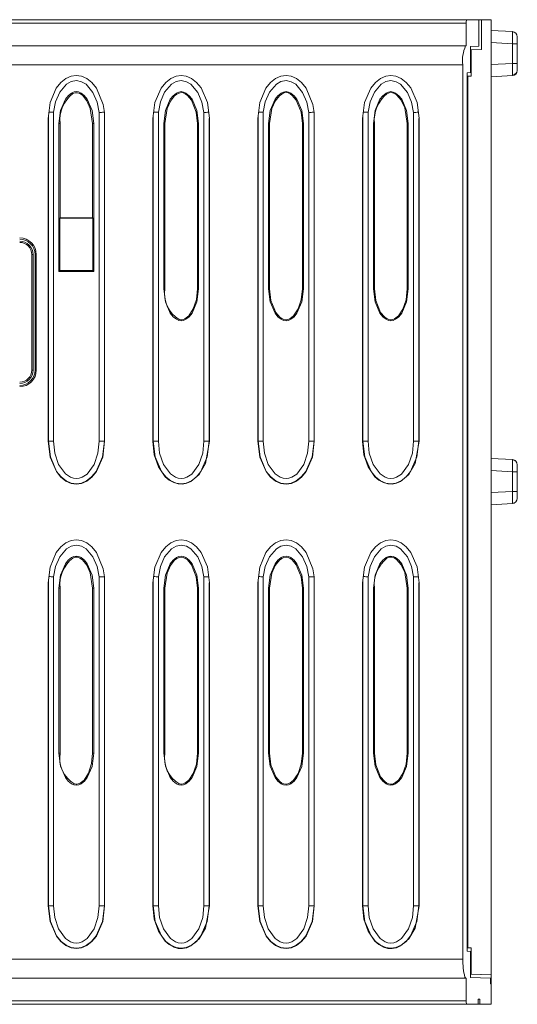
# Model space of a CAD drawing. Header units: millimetres. Extents: x 92 to 332, y 6 to 280.
# Tile 8 of 8: x 293 to 321, y 224 to 280. Entities that reach past the tile are written whole.
import ezdxf

# ---------------------------------------------------------------- set-up
doc = ezdxf.new("R2010")
doc.units = ezdxf.units.MM

msp = doc.modelspace()

# ---------------------------------------------------------------- linework, layer by layer
at = {"color": 7, "linetype": 'Continuous', "lineweight": 15}
for p, q in [((169.03, 279.929), (318.479, 279.929)), ((169.079, 280.129), (318.511, 280.129)), ((318.479, 278.629), (318.479, 279.929)), ((318.511, 280.129), (319.208, 280.129)), ((318.599, 280.129), (319.367, 280.129)), ((319.208, 278.604), (319.208, 280.129)), ((319.367, 278.409), (319.367, 280.129)), ((319.367, 280.129), (319.921, 280.129)), ((319.921, 280.129), (319.921, 225.229)), ((319.921, 279.507), (321.137, 279.443)), ((321.243, 279.418), (321.139, 279.43)), ((321.421, 278.744), (321.421, 279.144)), ((318.466, 278.629), (167.77, 278.629)), ((318.445, 278.621), (318.466, 278.629)), ((318.466, 278.629), (318.479, 278.629)), ((319.208, 278.604), (318.727, 278.587)), ((318.727, 277.087), (318.727, 278.587)), ((319.921, 278.808), (321.137, 278.744)), ((321.137, 277.613), (321.137, 278.744)), ((321.137, 278.744), (321.421, 278.744)), ((321.421, 277.613), (321.421, 278.744)), ((318.727, 278.387), (318.758, 278.388)), ((319.367, 278.409), (318.758, 278.388)), ((318.758, 276.888), (318.758, 278.388)), ((318.29, 277.529), (167.77, 277.529)), ((318.29, 277.529), (318.29, 226.129)), ((319.921, 277.549), (321.137, 277.613)), ((321.137, 277.613), (321.421, 277.613)), ((321.421, 277.213), (321.421, 277.613)), ((318.538, 277.08), (318.727, 277.087)), ((318.538, 277.08), (318.538, 226.577)), ((318.57, 276.881), (318.538, 276.88)), ((318.57, 276.881), (318.758, 276.888)), ((318.57, 276.881), (318.57, 226.776)), ((319.921, 276.85), (321.137, 276.914)), ((321.137, 276.914), (321.139, 276.941)), ((294.448, 255.896), (294.448, 274.598)), ((294.747, 255.896), (294.747, 274.805)), ((297.368, 274.797), (297.368, 255.895)), ((297.668, 274.761), (297.668, 274.811)), ((297.668, 274.761), (297.668, 255.895)), ((297.668, 274.761), (297.668, 274.736)), ((300.478, 255.896), (300.478, 274.598)), ((300.777, 255.896), (300.777, 274.805)), ((303.398, 274.797), (303.398, 255.895)), ((306.508, 255.896), (306.508, 274.598)), ((306.807, 255.896), (306.807, 274.805)), ((309.428, 274.797), (309.428, 255.895)), ((309.728, 274.761), (309.728, 274.811)), ((309.728, 274.761), (309.728, 255.895)), ((309.728, 274.761), (309.728, 274.736)), ((312.538, 255.896), (312.538, 274.598)), ((312.837, 255.896), (312.837, 274.805)), ((315.458, 274.797), (315.458, 255.895)), ((294.43, 255.896), (294.43, 274.454)), ((295.056, 265.661), (295.056, 274.157)), ((295.056, 274.157), (295.119, 274.157)), ((295.119, 268.736), (295.119, 274.157)), ((296.995, 274.157), (297.057, 274.157)), ((296.995, 274.157), (296.995, 268.736)), ((297.057, 274.157), (297.057, 265.661)), ((297.685, 274.453), (297.685, 255.895)), ((300.46, 255.896), (300.46, 274.454)), ((301.086, 274.157), (301.147, 274.157)), ((301.086, 264.658), (301.086, 274.157)), ((301.147, 264.658), (301.147, 274.157)), ((303.027, 274.157), (303.087, 274.157)), ((303.027, 274.157), (303.027, 264.656)), ((303.087, 274.157), (303.087, 264.656)), ((303.715, 274.453), (303.714, 274.461)), ((303.715, 274.453), (303.715, 255.895)), ((306.49, 255.896), (306.49, 274.454)), ((307.116, 264.658), (307.116, 274.157)), ((307.116, 274.157), (307.175, 274.157)), ((307.175, 264.658), (307.175, 274.157)), ((309.059, 274.157), (309.117, 274.157)), ((309.059, 274.157), (309.059, 264.656)), ((309.117, 274.157), (309.117, 264.656)), ((309.745, 274.453), (309.745, 255.895)), ((312.52, 255.896), (312.52, 274.454)), ((313.146, 264.658), (313.146, 274.157)), ((313.146, 274.157), (313.203, 274.157)), ((313.203, 264.658), (313.203, 274.157)), ((315.09, 274.157), (315.147, 274.157)), ((315.09, 274.157), (315.09, 264.656)), ((315.147, 274.157), (315.147, 264.656)), ((315.775, 274.453), (315.774, 274.461)), ((315.775, 274.453), (315.775, 255.895)), ((295.119, 268.736), (295.109, 268.726)), ((295.109, 265.714), (295.109, 268.726)), ((297.004, 268.726), (295.109, 268.726)), ((295.119, 268.736), (296.995, 268.736)), ((297.004, 268.726), (296.995, 268.736)), ((297.004, 268.726), (297.004, 265.714)), ((293.5, 266.625), (293.5, 259.991)), ((293.57, 266.625), (293.5, 266.625)), ((293.57, 266.625), (293.57, 259.991)), ((293.755, 266.625), (293.685, 266.625)), ((293.685, 266.625), (293.685, 259.991)), ((293.755, 266.625), (293.755, 259.991)), ((295.056, 265.661), (295.109, 265.714)), ((297.057, 265.661), (295.056, 265.661)), ((297.004, 265.714), (295.109, 265.714)), ((297.057, 265.661), (297.004, 265.714)), ((301.086, 264.658), (301.147, 264.658)), ((303.027, 264.656), (302.959, 264.035)), ((303.087, 264.656), (303.027, 264.656)), ((307.116, 264.658), (307.175, 264.658)), ((309.059, 264.656), (308.99, 264.033)), ((309.117, 264.656), (309.059, 264.656)), ((313.146, 264.658), (313.203, 264.658)), ((315.09, 264.656), (315.022, 264.031)), ((315.147, 264.656), (315.09, 264.656)), ((302.087, 262.881), (301.969, 262.898)), ((302.087, 262.821), (302.087, 262.881)), ((308.117, 262.879), (307.998, 262.896)), ((308.117, 262.821), (308.117, 262.879)), ((314.147, 262.877), (314.027, 262.894)), ((314.147, 262.821), (314.147, 262.877)), ((293.5, 259.991), (293.57, 259.991)), ((293.685, 259.991), (293.755, 259.991)), ((294.448, 255.896), (294.43, 255.896)), ((294.747, 255.896), (294.448, 255.896)), ((297.668, 255.895), (297.368, 255.895)), ((297.685, 255.895), (297.668, 255.895)), ((300.478, 255.896), (300.46, 255.896)), ((300.777, 255.896), (300.478, 255.896)), ((303.698, 255.895), (303.398, 255.895)), ((303.715, 255.895), (303.477, 254.612)), ((303.715, 255.895), (303.698, 255.895)), ((306.508, 255.896), (306.49, 255.896)), ((306.807, 255.896), (306.508, 255.896)), ((309.728, 255.895), (309.428, 255.895)), ((309.745, 255.895), (309.728, 255.895)), ((312.538, 255.896), (312.52, 255.896)), ((312.837, 255.896), (312.538, 255.896)), ((315.758, 255.895), (315.458, 255.895)), ((315.775, 255.895), (315.537, 254.612)), ((315.775, 255.895), (315.758, 255.895)), ((319.921, 254.907), (321.137, 254.843)), ((319.921, 254.208), (321.137, 254.144)), ((321.137, 253.013), (321.137, 254.144)), ((321.137, 254.144), (321.421, 254.144)), ((321.421, 254.144), (321.421, 254.544)), ((321.421, 253.013), (321.421, 254.144)), ((319.921, 252.949), (321.137, 253.013)), ((321.137, 253.013), (321.421, 253.013)), ((321.421, 252.613), (321.421, 253.013)), ((319.921, 252.25), (321.137, 252.314)), ((321.137, 252.314), (321.139, 252.339)), ((321.139, 252.327), (321.243, 252.339)), ((319.921, 249.958), (319.921, 225.029)), ((294.747, 229.196), (294.747, 248.105)), ((297.368, 248.097), (297.368, 229.195)), ((297.668, 248.061), (297.668, 248.111)), ((297.668, 248.061), (297.668, 229.195)), ((297.668, 248.061), (297.668, 248.036)), ((300.777, 229.196), (300.777, 248.105)), ((303.398, 248.097), (303.398, 229.195)), ((306.807, 229.196), (306.807, 248.105)), ((309.428, 248.097), (309.428, 229.195)), ((309.728, 248.061), (309.728, 248.111)), ((309.728, 248.061), (309.728, 229.195)), ((309.728, 248.061), (309.728, 248.036)), ((312.837, 229.196), (312.837, 248.105)), ((315.458, 248.097), (315.458, 229.195)), ((294.43, 229.196), (294.43, 247.754)), ((294.448, 229.196), (294.448, 247.898)), ((295.056, 237.958), (295.056, 247.457)), ((295.056, 247.457), (295.119, 247.457)), ((295.119, 237.958), (295.119, 247.457)), ((296.995, 247.457), (297.057, 247.457)), ((296.995, 247.457), (296.995, 237.956)), ((297.057, 247.457), (297.057, 237.956)), ((297.685, 247.753), (297.685, 229.195)), ((300.46, 229.196), (300.46, 247.754)), ((300.478, 229.196), (300.478, 247.898)), ((301.086, 237.958), (301.086, 247.457)), ((301.086, 247.457), (301.147, 247.457)), ((301.147, 237.958), (301.147, 247.457)), ((303.027, 247.457), (303.087, 247.457)), ((303.027, 247.457), (303.027, 237.956)), ((303.087, 247.457), (303.087, 237.956)), ((303.715, 247.753), (303.714, 247.761)), ((303.715, 247.753), (303.715, 229.195)), ((306.49, 229.196), (306.49, 247.754)), ((306.508, 229.196), (306.508, 247.898)), ((307.116, 237.958), (307.116, 247.457)), ((307.116, 247.457), (307.175, 247.457)), ((307.175, 237.958), (307.175, 247.457)), ((309.059, 247.457), (309.117, 247.457)), ((309.059, 247.457), (309.059, 237.956)), ((309.117, 247.457), (309.117, 237.956)), ((309.745, 247.753), (309.745, 229.195)), ((312.52, 229.196), (312.52, 247.754)), ((312.538, 229.196), (312.538, 247.898)), ((313.146, 237.958), (313.146, 247.457)), ((313.146, 247.457), (313.203, 247.457)), ((313.203, 237.958), (313.203, 247.457)), ((315.09, 247.457), (315.147, 247.457)), ((315.09, 247.457), (315.09, 237.956)), ((315.147, 247.457), (315.147, 237.956)), ((315.775, 247.753), (315.774, 247.761)), ((315.775, 247.753), (315.775, 229.195)), ((295.056, 237.958), (295.119, 237.958)), ((296.995, 237.956), (296.934, 237.369)), ((297.057, 237.956), (296.995, 237.956)), ((301.086, 237.958), (301.147, 237.958)), ((303.027, 237.956), (302.959, 237.335)), ((303.087, 237.956), (303.027, 237.956)), ((307.116, 237.958), (307.175, 237.958)), ((309.059, 237.956), (308.99, 237.333)), ((309.117, 237.956), (309.059, 237.956)), ((313.146, 237.958), (313.203, 237.958)), ((315.09, 237.956), (315.022, 237.331)), ((315.147, 237.956), (315.09, 237.956)), ((296.057, 236.183), (295.939, 236.199)), ((296.057, 236.121), (296.057, 236.183)), ((302.087, 236.181), (301.969, 236.198)), ((302.087, 236.121), (302.087, 236.181)), ((308.117, 236.179), (307.998, 236.196)), ((308.117, 236.121), (308.117, 236.179)), ((314.147, 236.177), (314.027, 236.194)), ((314.147, 236.121), (314.147, 236.177)), ((294.448, 229.196), (294.43, 229.196)), ((294.747, 229.196), (294.448, 229.196)), ((297.668, 229.195), (297.368, 229.195)), ((297.685, 229.195), (297.668, 229.195)), ((300.478, 229.196), (300.46, 229.196)), ((300.777, 229.196), (300.478, 229.196)), ((303.698, 229.195), (303.398, 229.195)), ((303.715, 229.195), (303.477, 227.912)), ((303.715, 229.195), (303.698, 229.195)), ((306.508, 229.196), (306.49, 229.196)), ((306.807, 229.196), (306.508, 229.196)), ((309.728, 229.195), (309.428, 229.195)), ((309.745, 229.195), (309.728, 229.195)), ((312.538, 229.196), (312.52, 229.196)), ((312.837, 229.196), (312.538, 229.196)), ((315.758, 229.195), (315.458, 229.195)), ((315.775, 229.195), (315.537, 227.912)), ((315.775, 229.195), (315.758, 229.195)), ((318.538, 226.777), (318.57, 226.776)), ((318.727, 226.57), (318.538, 226.577)), ((318.758, 226.769), (318.57, 226.776)), ((318.727, 225.07), (318.727, 226.57)), ((318.758, 225.269), (318.758, 226.769)), ((167.77, 226.129), (318.29, 226.129)), ((318.758, 225.269), (318.727, 225.27)), ((319.921, 225.229), (318.727, 225.27)), ((318.758, 225.269), (319.921, 225.229)), ((167.77, 225.029), (318.466, 225.029)), ((318.466, 225.029), (318.409, 225.088)), ((318.479, 225.029), (318.466, 225.029)), ((318.479, 223.729), (318.479, 225.029)), ((318.727, 225.07), (319.872, 225.03)), ((319.875, 224.798), (319.872, 225.03)), ((319.875, 224.709), (319.875, 224.798)), ((319.875, 224.709), (319.921, 224.709)), ((319.921, 225.029), (319.921, 224.709)), ((319.921, 224.709), (319.921, 223.529)), ((318.479, 223.729), (169.03, 223.729)), ((319.274, 223.829), (319.162, 223.829)), ((319.162, 223.529), (319.162, 223.829)), ((319.274, 223.829), (319.274, 223.529)), ((318.511, 223.529), (169.079, 223.529)), ((319.162, 223.529), (318.511, 223.529)), ((319.274, 223.529), (319.162, 223.529)), ((319.921, 223.529), (319.274, 223.529))]:
    msp.add_line(p, q, dxfattribs=at)
at = {"color": 8, "linetype": 'Continuous', "lineweight": 15}
for p, q in [((303.698, 274.456), (303.698, 255.895)), ((315.758, 274.456), (315.758, 255.895)), ((303.698, 247.756), (303.698, 229.195)), ((315.758, 247.756), (315.758, 229.195))]:
    msp.add_line(p, q, dxfattribs=at)
at = {"color": 7, "linetype": 'Continuous', "lineweight": 15, "flags": 128}
for points in [[(294.43, 274.454), (294.43, 274.455), (294.543, 275.363), (294.904, 276.201), (295.165, 276.522), (295.456, 276.751), (295.76, 276.884), (296.056, 276.925)], [(296.056, 276.925), (296.353, 276.884), (296.657, 276.751), (296.949, 276.522), (297.209, 276.2), (297.598, 275.254), (297.669, 274.8), (297.682, 274.603), (297.684, 274.519), (297.684, 274.482), (297.685, 274.453)], [(300.46, 274.454), (300.46, 274.455), (300.573, 275.363), (300.934, 276.201), (301.195, 276.522), (301.486, 276.751), (301.79, 276.884), (302.086, 276.925)], [(302.086, 276.925), (302.382, 276.884), (302.685, 276.752), (302.977, 276.524), (303.237, 276.204), (303.6, 275.369), (303.714, 274.461)], [(306.49, 274.454), (306.49, 274.455), (306.603, 275.363), (306.964, 276.201), (307.225, 276.522), (307.516, 276.751), (307.82, 276.884), (308.116, 276.925)], [(308.116, 276.925), (308.413, 276.884), (308.717, 276.751), (309.009, 276.522), (309.269, 276.2), (309.658, 275.254), (309.729, 274.8), (309.742, 274.603), (309.744, 274.519), (309.744, 274.482), (309.745, 274.453)], [(312.52, 274.454), (312.52, 274.455), (312.633, 275.363), (312.994, 276.201), (313.255, 276.522), (313.546, 276.751), (313.85, 276.884), (314.146, 276.925)], [(314.146, 276.925), (314.442, 276.884), (314.745, 276.752), (315.037, 276.524), (315.297, 276.204), (315.66, 275.369), (315.774, 274.461)], [(294.747, 274.805), (294.865, 275.401), (295.107, 275.959), (295.5, 276.419), (295.764, 276.569), (296.061, 276.625), (296.357, 276.566), (296.62, 276.413), (297.011, 275.951), (297.251, 275.393), (297.368, 274.797)], [(300.777, 274.805), (300.895, 275.401), (301.137, 275.959), (301.53, 276.419), (301.794, 276.569), (302.091, 276.625), (302.387, 276.566), (302.65, 276.413), (303.041, 275.951), (303.281, 275.393), (303.398, 274.797)], [(306.807, 274.805), (306.925, 275.401), (307.167, 275.959), (307.56, 276.419), (307.824, 276.569), (308.121, 276.625), (308.417, 276.566), (308.68, 276.413), (309.071, 275.951), (309.311, 275.393), (309.428, 274.797)], [(312.837, 274.805), (312.955, 275.401), (313.197, 275.959), (313.59, 276.419), (313.854, 276.569), (314.151, 276.625), (314.447, 276.566), (314.71, 276.413), (315.101, 275.951), (315.341, 275.393), (315.458, 274.797)], [(295.056, 274.157), (295.153, 274.905), (295.429, 275.553), (295.606, 275.772), (295.78, 275.91), (295.926, 275.976), (296.056, 275.993), (296.186, 275.976), (296.332, 275.91), (296.505, 275.772), (296.683, 275.553), (296.959, 274.905), (297.057, 274.157)], [(295.851, 275.879), (295.986, 275.926), (296.123, 275.926), (296.262, 275.877), (296.403, 275.782), (296.661, 275.471), (296.858, 275.028), (296.995, 274.157)], [(301.086, 274.157), (301.183, 274.905), (301.459, 275.553), (301.623, 275.759), (301.81, 275.91), (301.946, 275.972), (302.086, 275.993), (302.225, 275.972), (302.362, 275.91), (302.549, 275.759), (302.713, 275.553), (302.989, 274.905), (303.087, 274.157)], [(301.147, 274.157), (301.279, 275.015), (301.465, 275.448), (301.708, 275.757), (301.836, 275.855), (301.962, 275.914), (302.087, 275.934), (302.21, 275.915), (302.323, 275.864), (302.442, 275.776), (302.678, 275.497), (302.953, 274.804), (303.027, 274.157)], [(307.116, 274.157), (307.213, 274.905), (307.489, 275.553), (307.653, 275.759), (307.84, 275.91), (307.976, 275.972), (308.116, 275.993), (308.255, 275.972), (308.392, 275.91), (308.579, 275.759), (308.743, 275.553), (309.019, 274.905), (309.117, 274.157)], [(307.175, 274.157), (307.308, 275.02), (307.495, 275.451), (307.739, 275.759), (307.867, 275.857), (307.993, 275.916), (308.118, 275.936), (308.241, 275.917), (308.354, 275.865), (308.472, 275.778), (308.708, 275.5), (308.984, 274.808), (309.059, 274.157)], [(313.146, 274.157), (313.243, 274.905), (313.519, 275.553), (313.683, 275.759), (313.87, 275.91), (314.006, 275.972), (314.146, 275.993), (314.285, 275.972), (314.422, 275.91), (314.609, 275.759), (314.773, 275.553), (315.049, 274.905), (315.147, 274.157)], [(313.919, 275.874), (314.057, 275.928), (314.196, 275.934), (314.337, 275.891), (314.479, 275.8), (314.743, 275.495), (314.945, 275.054), (315.09, 274.157)], [(297.668, 274.811), (297.657, 274.81), (297.63, 274.809)], [(309.728, 274.811), (309.717, 274.81), (309.69, 274.809)], [(302.087, 262.821), (301.948, 262.842), (301.811, 262.904), (301.624, 263.054), (301.459, 263.261), (301.184, 263.91), (301.086, 264.658)], [(303.087, 264.656), (302.989, 263.908), (302.714, 263.26), (302.55, 263.054), (302.363, 262.904), (302.227, 262.842), (302.087, 262.821)], [(308.117, 262.821), (307.978, 262.842), (307.841, 262.904), (307.654, 263.054), (307.489, 263.261), (307.214, 263.91), (307.116, 264.658)], [(307.998, 262.896), (307.884, 262.947), (307.766, 263.031), (307.53, 263.305), (307.252, 263.995), (307.175, 264.658)], [(309.117, 264.656), (309.019, 263.908), (308.744, 263.26), (308.58, 263.054), (308.393, 262.904), (308.257, 262.842), (308.117, 262.821)], [(314.147, 262.821), (314.008, 262.842), (313.871, 262.904), (313.684, 263.054), (313.519, 263.261), (313.244, 263.91), (313.146, 264.658)], [(314.027, 262.894), (313.913, 262.945), (313.795, 263.029), (313.56, 263.302), (313.281, 263.991), (313.203, 264.658)], [(315.147, 264.656), (315.049, 263.908), (314.774, 263.26), (314.61, 263.054), (314.423, 262.904), (314.287, 262.842), (314.147, 262.821)], [(302.959, 264.035), (302.782, 263.501), (302.521, 263.112), (302.303, 262.94), (302.195, 262.896), (302.087, 262.881)], [(308.99, 264.033), (308.813, 263.499), (308.552, 263.11), (308.334, 262.938), (308.225, 262.894), (308.117, 262.879)], [(315.022, 264.031), (314.844, 263.497), (314.583, 263.109), (314.364, 262.936), (314.256, 262.892), (314.147, 262.877)], [(297.685, 255.895), (297.571, 254.989), (297.209, 254.153), (296.952, 253.836), (296.658, 253.605), (296.363, 253.475), (296.059, 253.432), (295.754, 253.475), (295.46, 253.605), (295.166, 253.836), (294.908, 254.154), (294.545, 254.989), (294.43, 255.896)], [(297.668, 255.895), (297.554, 254.993), (297.194, 254.163), (296.937, 253.846), (296.649, 253.62), (296.35, 253.491), (296.059, 253.45), (295.768, 253.49), (295.469, 253.62), (295.181, 253.846), (294.923, 254.164), (294.562, 254.994), (294.448, 255.896)], [(297.368, 255.895), (297.298, 255.213), (297.078, 254.564), (296.676, 254.012), (296.39, 253.823), (296.223, 253.768), (296.058, 253.75), (295.888, 253.769), (295.725, 253.824), (295.44, 254.014), (295.038, 254.565), (294.818, 255.214), (294.747, 255.896)], [(303.477, 254.612), (303.121, 253.986), (302.647, 253.581), (302.403, 253.477), (302.159, 253.432), (301.912, 253.445), (301.664, 253.517), (301.405, 253.658), (301.171, 253.857), (300.781, 254.428), (300.54, 255.121), (300.46, 255.896)], [(303.698, 255.895), (303.584, 254.993), (303.224, 254.163), (302.967, 253.846), (302.679, 253.62), (302.38, 253.491), (302.089, 253.45), (301.798, 253.49), (301.499, 253.62), (301.211, 253.846), (300.953, 254.164), (300.592, 254.994), (300.478, 255.896)], [(303.398, 255.895), (303.328, 255.213), (303.108, 254.564), (302.706, 254.012), (302.42, 253.823), (302.253, 253.768), (302.088, 253.75), (301.92, 253.769), (301.755, 253.824), (301.47, 254.014), (301.068, 254.565), (300.848, 255.214), (300.777, 255.896)], [(309.745, 255.895), (309.631, 254.989), (309.269, 254.153), (309.012, 253.836), (308.718, 253.605), (308.423, 253.475), (308.119, 253.432), (307.814, 253.475), (307.52, 253.605), (307.226, 253.836), (306.968, 254.154), (306.605, 254.989), (306.49, 255.896)], [(309.728, 255.895), (309.614, 254.993), (309.254, 254.163), (308.997, 253.846), (308.709, 253.62), (308.41, 253.491), (308.119, 253.45), (307.828, 253.49), (307.529, 253.62), (307.241, 253.846), (306.983, 254.164), (306.622, 254.994), (306.508, 255.896)], [(309.428, 255.895), (309.358, 255.213), (309.138, 254.564), (308.736, 254.012), (308.45, 253.823), (308.283, 253.768), (308.118, 253.75), (307.95, 253.769), (307.785, 253.824), (307.5, 254.014), (307.098, 254.565), (306.878, 255.214), (306.807, 255.896)], [(315.537, 254.612), (315.181, 253.986), (314.707, 253.581), (314.463, 253.477), (314.219, 253.432), (313.972, 253.445), (313.724, 253.517), (313.465, 253.658), (313.231, 253.857), (312.841, 254.428), (312.6, 255.121), (312.52, 255.896)], [(315.758, 255.895), (315.644, 254.993), (315.284, 254.163), (315.027, 253.846), (314.739, 253.62), (314.44, 253.491), (314.149, 253.45), (313.858, 253.49), (313.559, 253.62), (313.271, 253.846), (313.013, 254.164), (312.652, 254.994), (312.538, 255.896)], [(315.458, 255.895), (315.388, 255.213), (315.168, 254.564), (314.766, 254.012), (314.48, 253.823), (314.313, 253.768), (314.148, 253.75), (313.98, 253.769), (313.815, 253.824), (313.53, 254.014), (313.128, 254.565), (312.908, 255.214), (312.837, 255.896)], [(294.43, 247.754), (294.43, 247.755), (294.543, 248.663), (294.904, 249.501), (295.165, 249.822), (295.456, 250.051), (295.76, 250.184), (296.056, 250.225)], [(296.056, 250.225), (296.353, 250.184), (296.657, 250.051), (296.949, 249.822), (297.209, 249.5), (297.598, 248.554), (297.669, 248.1), (297.682, 247.903), (297.684, 247.819), (297.684, 247.782), (297.685, 247.753)], [(300.46, 247.754), (300.46, 247.755), (300.573, 248.663), (300.934, 249.501), (301.195, 249.822), (301.486, 250.051), (301.79, 250.184), (302.086, 250.225)], [(302.086, 250.225), (302.382, 250.184), (302.685, 250.052), (302.977, 249.824), (303.237, 249.504), (303.6, 248.669), (303.714, 247.761)], [(306.49, 247.754), (306.49, 247.755), (306.603, 248.663), (306.964, 249.501), (307.225, 249.822), (307.516, 250.051), (307.82, 250.184), (308.116, 250.225)], [(308.116, 250.225), (308.413, 250.184), (308.717, 250.051), (309.009, 249.822), (309.269, 249.5), (309.658, 248.554), (309.729, 248.1), (309.742, 247.903), (309.744, 247.819), (309.744, 247.782), (309.745, 247.753)], [(312.52, 247.754), (312.52, 247.755), (312.633, 248.663), (312.994, 249.501), (313.255, 249.822), (313.546, 250.051), (313.85, 250.184), (314.146, 250.225)], [(314.146, 250.225), (314.442, 250.184), (314.745, 250.052), (315.037, 249.824), (315.297, 249.504), (315.66, 248.669), (315.774, 247.761)], [(294.747, 248.105), (294.865, 248.701), (295.107, 249.259), (295.5, 249.719), (295.764, 249.869), (296.061, 249.925), (296.357, 249.866), (296.62, 249.713), (297.011, 249.251), (297.251, 248.693), (297.368, 248.097)], [(300.777, 248.105), (300.895, 248.701), (301.137, 249.259), (301.53, 249.719), (301.794, 249.869), (302.091, 249.925), (302.387, 249.866), (302.65, 249.713), (303.041, 249.251), (303.281, 248.693), (303.398, 248.097)], [(306.807, 248.105), (306.925, 248.701), (307.167, 249.259), (307.56, 249.719), (307.824, 249.869), (308.121, 249.925), (308.417, 249.866), (308.68, 249.713), (309.071, 249.251), (309.311, 248.693), (309.428, 248.097)], [(312.837, 248.105), (312.955, 248.701), (313.197, 249.259), (313.59, 249.719), (313.854, 249.869), (314.151, 249.925), (314.447, 249.866), (314.71, 249.713), (315.101, 249.251), (315.341, 248.693), (315.458, 248.097)], [(295.056, 247.457), (295.153, 248.205), (295.429, 248.853), (295.593, 249.059), (295.78, 249.21), (295.916, 249.272), (296.056, 249.293), (296.195, 249.272), (296.332, 249.21), (296.519, 249.059), (296.683, 248.853), (296.959, 248.205), (297.057, 247.457)], [(295.851, 249.179), (295.986, 249.226), (296.123, 249.226), (296.262, 249.177), (296.403, 249.082), (296.661, 248.771), (296.858, 248.328), (296.995, 247.457)], [(301.086, 247.457), (301.183, 248.205), (301.459, 248.853), (301.623, 249.059), (301.81, 249.21), (301.946, 249.272), (302.086, 249.293), (302.225, 249.272), (302.362, 249.21), (302.549, 249.059), (302.713, 248.853), (302.989, 248.205), (303.087, 247.457)], [(301.147, 247.457), (301.279, 248.315), (301.465, 248.748), (301.708, 249.057), (301.836, 249.155), (301.962, 249.214), (302.087, 249.234), (302.21, 249.215), (302.323, 249.164), (302.442, 249.076), (302.678, 248.797), (302.953, 248.104), (303.027, 247.457)], [(307.116, 247.457), (307.213, 248.205), (307.489, 248.853), (307.653, 249.059), (307.84, 249.21), (307.976, 249.272), (308.116, 249.293), (308.255, 249.272), (308.392, 249.21), (308.579, 249.059), (308.743, 248.853), (309.019, 248.205), (309.117, 247.457)], [(307.175, 247.457), (307.308, 248.32), (307.495, 248.751), (307.739, 249.059), (307.867, 249.157), (307.993, 249.216), (308.118, 249.236), (308.241, 249.217), (308.354, 249.165), (308.472, 249.078), (308.708, 248.8), (308.984, 248.108), (309.059, 247.457)], [(313.146, 247.457), (313.243, 248.205), (313.519, 248.853), (313.683, 249.059), (313.87, 249.21), (314.006, 249.272), (314.146, 249.293), (314.285, 249.272), (314.422, 249.21), (314.609, 249.059), (314.773, 248.853), (315.049, 248.205), (315.147, 247.457)], [(313.919, 249.174), (314.057, 249.228), (314.196, 249.234), (314.337, 249.191), (314.479, 249.1), (314.743, 248.795), (314.945, 248.354), (315.09, 247.457)], [(297.668, 248.111), (297.657, 248.11), (297.63, 248.109)], [(309.728, 248.111), (309.717, 248.11), (309.69, 248.109)], [(296.057, 236.121), (295.918, 236.142), (295.782, 236.204), (295.594, 236.354), (295.429, 236.561), (295.154, 237.21), (295.056, 237.958)], [(297.057, 237.956), (296.959, 237.208), (296.684, 236.56), (296.52, 236.354), (296.333, 236.204), (296.197, 236.142), (296.057, 236.121)], [(302.087, 236.121), (301.948, 236.142), (301.811, 236.204), (301.624, 236.354), (301.459, 236.561), (301.184, 237.21), (301.086, 237.958)], [(303.087, 237.956), (302.989, 237.208), (302.714, 236.56), (302.55, 236.354), (302.363, 236.204), (302.227, 236.142), (302.087, 236.121)], [(308.117, 236.121), (307.978, 236.142), (307.841, 236.204), (307.654, 236.354), (307.489, 236.561), (307.214, 237.21), (307.116, 237.958)], [(307.998, 236.196), (307.884, 236.247), (307.766, 236.331), (307.53, 236.605), (307.252, 237.295), (307.175, 237.958)], [(309.117, 237.956), (309.019, 237.208), (308.744, 236.56), (308.58, 236.354), (308.393, 236.204), (308.257, 236.142), (308.117, 236.121)], [(314.147, 236.121), (314.008, 236.142), (313.871, 236.204), (313.684, 236.354), (313.519, 236.561), (313.244, 237.21), (313.146, 237.958)], [(314.027, 236.194), (313.913, 236.245), (313.795, 236.329), (313.56, 236.602), (313.281, 237.291), (313.203, 237.958)], [(315.147, 237.956), (315.049, 237.208), (314.774, 236.56), (314.61, 236.354), (314.423, 236.204), (314.287, 236.142), (314.147, 236.121)], [(296.934, 237.369), (296.76, 236.822), (296.498, 236.422), (296.277, 236.243), (296.167, 236.198), (296.057, 236.183)], [(302.959, 237.335), (302.782, 236.801), (302.521, 236.412), (302.303, 236.24), (302.195, 236.196), (302.087, 236.181)], [(308.99, 237.333), (308.813, 236.799), (308.552, 236.41), (308.334, 236.238), (308.225, 236.194), (308.117, 236.179)], [(315.022, 237.331), (314.844, 236.797), (314.583, 236.409), (314.364, 236.236), (314.256, 236.192), (314.147, 236.177)], [(297.685, 229.195), (297.571, 228.289), (297.209, 227.453), (296.952, 227.136), (296.658, 226.905), (296.363, 226.775), (296.059, 226.732), (295.754, 226.775), (295.46, 226.905), (295.166, 227.136), (294.908, 227.454), (294.545, 228.289), (294.43, 229.196)], [(297.668, 229.195), (297.554, 228.293), (297.194, 227.463), (296.937, 227.146), (296.649, 226.92), (296.35, 226.791), (296.059, 226.75), (295.768, 226.79), (295.469, 226.92), (295.181, 227.146), (294.923, 227.464), (294.562, 228.294), (294.448, 229.196)], [(297.368, 229.195), (297.298, 228.513), (297.078, 227.864), (296.676, 227.312), (296.39, 227.123), (296.223, 227.068), (296.058, 227.05), (295.89, 227.069), (295.725, 227.124), (295.44, 227.314), (295.038, 227.865), (294.818, 228.514), (294.747, 229.196)], [(303.477, 227.912), (303.121, 227.286), (302.647, 226.881), (302.403, 226.777), (302.159, 226.732), (301.912, 226.745), (301.664, 226.817), (301.405, 226.958), (301.171, 227.157), (300.781, 227.728), (300.54, 228.421), (300.46, 229.196)], [(303.698, 229.195), (303.584, 228.293), (303.224, 227.463), (302.967, 227.146), (302.679, 226.92), (302.38, 226.791), (302.089, 226.75), (301.798, 226.79), (301.499, 226.92), (301.211, 227.146), (300.953, 227.464), (300.592, 228.294), (300.478, 229.196)], [(303.398, 229.195), (303.328, 228.513), (303.108, 227.864), (302.706, 227.312), (302.42, 227.123), (302.253, 227.068), (302.088, 227.05), (301.92, 227.069), (301.755, 227.124), (301.47, 227.314), (301.068, 227.865), (300.848, 228.514), (300.777, 229.196)], [(309.745, 229.195), (309.631, 228.289), (309.269, 227.453), (309.012, 227.136), (308.718, 226.905), (308.423, 226.775), (308.119, 226.732), (307.814, 226.775), (307.52, 226.905), (307.226, 227.136), (306.968, 227.454), (306.605, 228.289), (306.49, 229.196)], [(309.728, 229.195), (309.614, 228.293), (309.254, 227.463), (308.997, 227.146), (308.709, 226.92), (308.41, 226.791), (308.119, 226.75), (307.828, 226.79), (307.529, 226.92), (307.241, 227.146), (306.983, 227.464), (306.622, 228.294), (306.508, 229.196)], [(309.428, 229.195), (309.358, 228.513), (309.138, 227.864), (308.736, 227.312), (308.45, 227.123), (308.283, 227.068), (308.118, 227.05), (307.95, 227.069), (307.785, 227.124), (307.5, 227.314), (307.098, 227.865), (306.878, 228.514), (306.807, 229.196)], [(315.537, 227.912), (315.181, 227.286), (314.707, 226.881), (314.463, 226.777), (314.219, 226.732), (313.972, 226.745), (313.724, 226.817), (313.465, 226.958), (313.231, 227.157), (312.841, 227.728), (312.6, 228.421), (312.52, 229.196)], [(315.758, 229.195), (315.644, 228.293), (315.284, 227.463), (315.027, 227.146), (314.739, 226.92), (314.44, 226.791), (314.149, 226.75), (313.858, 226.79), (313.559, 226.92), (313.271, 227.146), (313.013, 227.464), (312.652, 228.294), (312.538, 229.196)], [(315.458, 229.195), (315.388, 228.513), (315.168, 227.864), (314.766, 227.312), (314.48, 227.123), (314.313, 227.068), (314.148, 227.05), (313.98, 227.069), (313.815, 227.124), (313.53, 227.314), (313.128, 227.865), (312.908, 228.514), (312.837, 229.196)]]:
    msp.add_lwpolyline(points, dxfattribs=at)
at = {"color": 7, "linetype": 'Continuous', "lineweight": 15}
for centre, radius, start, end in [((318.78, 279.983), 0.306, 151.5572, 190.1915), ((313.744, 279.094), 7.401, 357.2931, 2.7069), ((321.121, 279.144), 0.3, 0, 87), ((320.295, 277.8), 2.023, 156.0563, 187.7021), ((321.121, 277.213), 0.3, 273, 0), ((320.954, 277.481), 0.584, 288.5372, 320.0416), ((297.041, 274.356), 1.933, 128.022, 185.9119), ((315.162, 274.347), 1.968, 129.1425, 185.5515), ((294.853, 279.8), 4.996, 265.7748, 268.7865), ((297.26, 279.933), 5.137, 271.2063, 274.135), ((300.883, 279.8), 4.996, 265.7747, 268.7865), ((303.29, 279.932), 5.137, 271.2062, 274.1351), ((306.913, 279.8), 4.996, 265.7748, 268.7865), ((309.32, 279.933), 5.137, 271.2063, 274.135), ((312.943, 279.8), 4.996, 265.7748, 268.7865), ((315.35, 279.933), 5.137, 271.2063, 274.135), ((292.798, 266.625), 0.957, 0, 90), ((292.798, 266.625), 0.887, 360, 90), ((292.798, 266.625), 0.772, 360, 90), ((292.798, 266.625), 0.702, 0, 90), ((302.865, 264.388), 1.739, 171.0815, 238.9837), ((292.798, 259.991), 0.957, 270, 360), ((292.798, 259.991), 0.887, 270, 0), ((292.798, 259.991), 0.702, 270, 360), ((292.798, 259.991), 0.772, 270, 0), ((313.744, 254.494), 7.401, 357.2931, 2.7069), ((321.121, 254.544), 0.3, 0, 87), ((321.156, 254.581), 0.249, 42.8768, 93.7841), ((321.121, 252.613), 0.3, 273, 0), ((297.041, 247.656), 1.933, 128.0228, 185.9111), ((315.161, 247.647), 1.968, 129.1422, 185.5514), ((294.855, 253.134), 5.03, 265.7851, 268.7762), ((297.261, 253.207), 5.111, 271.1955, 274.1393), ((300.885, 253.134), 5.03, 265.7851, 268.7762), ((303.291, 253.206), 5.111, 271.1954, 274.1394), ((306.915, 253.134), 5.03, 265.7851, 268.7762), ((309.321, 253.206), 5.111, 271.1955, 274.1393), ((312.945, 253.134), 5.03, 265.7851, 268.7762), ((315.351, 253.206), 5.111, 271.1955, 274.1393), ((296.836, 237.689), 1.738, 171.0891, 238.9588), ((302.865, 237.688), 1.739, 171.0794, 238.9857), ((321.742, 225.997), 3.455, 177.8241, 195.2552), ((318.781, 223.674), 0.306, 169.827, 208.4241)]:
    msp.add_arc(centre, radius, start, end, dxfattribs=at)
at = {"color": 8, "linetype": 'Continuous', "lineweight": 15}
for centre, radius, start, end in [((312.655, 277.244), 8.49, 357.9504, 2.4862), ((312.732, 252.646), 8.412, 357.9132, 2.5001)]:
    msp.add_arc(centre, radius, start, end, dxfattribs=at)

doc.saveas('drawing.dxf')
